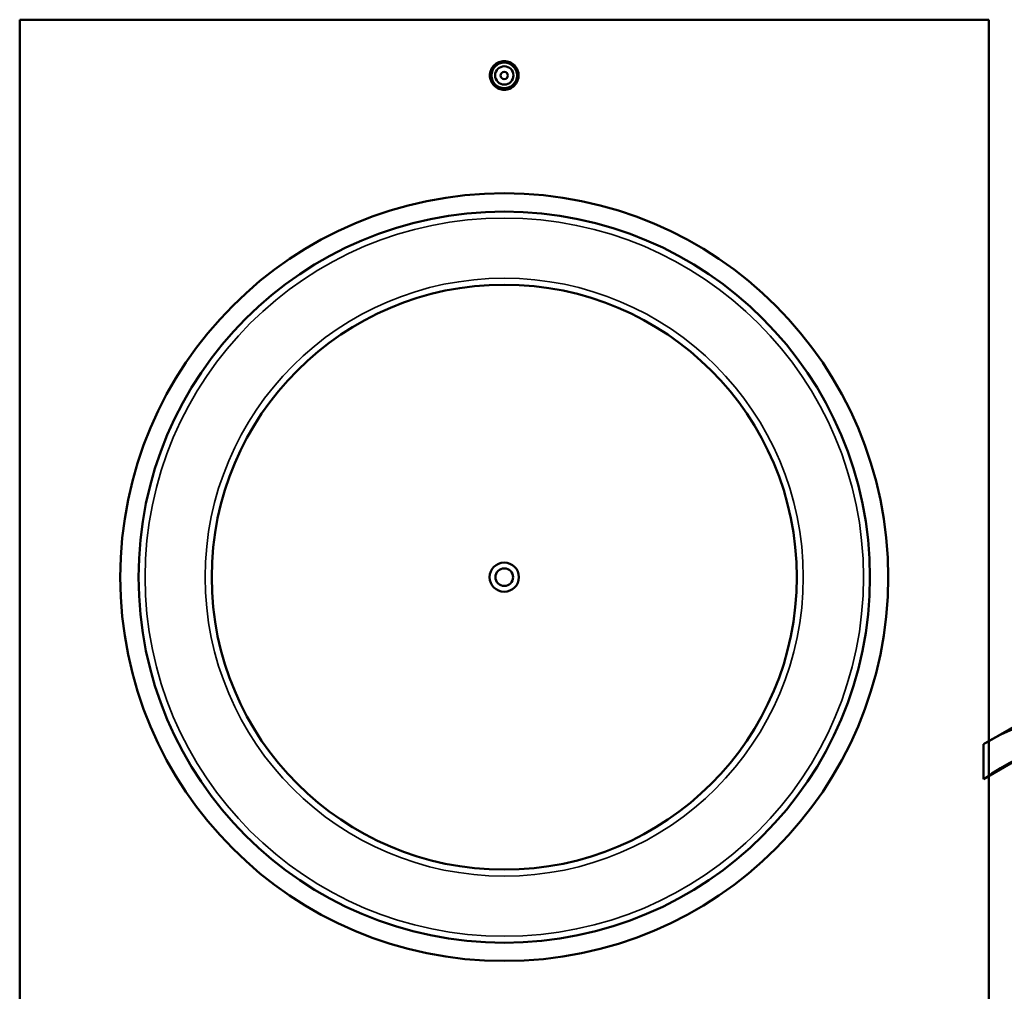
# Model space of a CAD drawing. Header units: millimetres. Extents: x -379 to 1596, y -431 to 1165.
# Tile 4 of 6: x 263 to 801, y 604 to 1135. Entities that reach past the tile are written whole.
import ezdxf

# ---------------------------------------------------------------- set-up
doc = ezdxf.new("R2010")
doc.units = ezdxf.units.MM
doc.layers.add('Visible (ANSI)', color=7, linetype='Continuous', lineweight=50)
doc.layers.add('Visible Narrow (ANSI)', color=7, linetype='Continuous', lineweight=35)

msp = doc.modelspace()

# ---------------------------------------------------------------- linework, layer by layer
at = {"layer": 'Visible (ANSI)'}
for p, q in [((262.53, 525.16), (262.53, 1135.16)), ((792.53, 1135.16), (262.53, 1135.16)), ((792.53, 1135.16), (792.53, 525.16)), ((982.75, 850.33), (791.58, 739.96)), ((789.7, 738.85), (789.7, 719.72)), ((789.7, 719.72), (810.05, 731.47))]:
    msp.add_line(p, q, dxfattribs=at)
for centre, radius in [((527.53, 1104.66), 7), ((527.53, 1104.66), 5), ((527.53, 1104.66), 2), ((527.53, 830.16), 210), ((527.53, 830.16), 200), ((527.53, 830.16), 160), ((527.53, 830.16), 8), ((527.53, 830.16), 4.8)]:
    msp.add_circle(centre, radius, dxfattribs=at)
for major_axis, start_param, end_param in [((-185.5, 321.3), 4.702184, 6.29339), ((-177.5, 307.44), 4.655033, 6.340542)]:
    msp.add_ellipse((977.08, 418.66), major_axis=major_axis, ratio=0.57735, start_param=start_param, end_param=end_param, dxfattribs=at)
msp.add_open_spline([(535.38, 1104.66), (535.38, 1103.68), (535.18, 1102.63), (534.38, 1100.7), (533.78, 1099.81), (532.38, 1098.42), (531.5, 1097.82), (529.57, 1097.02), (528.52, 1096.82), (526.55, 1096.82), (525.5, 1097.02), (523.56, 1097.82), (522.68, 1098.42), (521.29, 1099.81), (520.68, 1100.7), (519.88, 1102.63), (519.68, 1103.68), (519.68, 1104.66), (519.68, 1105.65), (519.88, 1106.7), (520.68, 1108.63), (521.29, 1109.51), (522.68, 1110.9), (523.56, 1111.51), (525.5, 1112.31), (526.55, 1112.5), (528.52, 1112.5), (529.57, 1112.31), (531.5, 1111.51), (532.38, 1110.9), (533.78, 1109.51), (534.38, 1108.63), (535.18, 1106.7), (535.38, 1105.65), (535.38, 1104.66)], degree=3, knots=[2.363716, 2.363716, 2.363716, 2.363716, 2.659212, 2.659212, 2.954707, 2.954707, 3.250141, 3.250141, 3.545574, 3.545574, 3.841007, 3.841007, 4.136441, 4.136441, 4.431936, 4.431936, 4.727432, 4.727432, 4.727432, 5.022928, 5.022928, 5.318423, 5.318423, 5.613857, 5.613857, 5.90929, 5.90929, 6.204723, 6.204723, 6.500157, 6.500157, 6.795652, 6.795652, 7.091148, 7.091148, 7.091148, 7.091148], dxfattribs=at)
at = {"layer": 'Visible Narrow (ANSI)'}
for radius in [196.45, 163.55]:
    msp.add_circle((527.53, 830.16), radius, dxfattribs=at)

doc.saveas('drawing.dxf')
